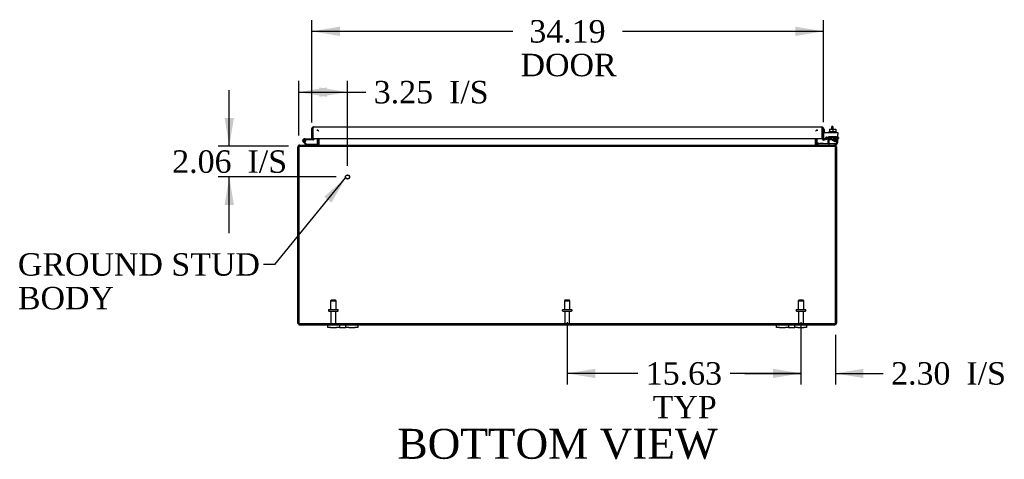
# Model space of a CAD drawing. Header units: inches. Extents: x 29 to 297, y 2 to 198.
# Tile 2 of 10: x 74 to 140, y 2 to 32. Entities that reach past the tile are written whole.
import ezdxf
from ezdxf.enums import TextEntityAlignment as Align

# ---------------------------------------------------------------- set-up
doc = ezdxf.new("R2010")
doc.units = ezdxf.units.IN
doc.header["$MEASUREMENT"] = 0
for name, color, linetype in [('COM40153-1', 7, 'CONTINUOUS'), ('COM40153-2', 7, 'CONTINUOUS'), ('COM42667', 7, 'CONTINUOUS'), ('COM42780', 7, 'CONTINUOUS'), ('COM48506', 7, 'CONTINUOUS'), ('COM52067-1', 7, 'CONTINUOUS'), ('COM54746-68', 7, 'CONTINUOUS'), ('COM71680-1', 7, 'CONTINUOUS'), ('COM71781-2', 7, 'CONTINUOUS'), ('DEFAULT', 7, 'CONTINUOUS'), ('FET07710', 7, 'CONTINUOUS'), ('SCC19011', 7, 'CONTINUOUS'), ('STD21878', 7, 'CONTINUOUS'), ('STD26094', 7, 'CONTINUOUS'), ('WAF25035', 7, 'CONTINUOUS')]:
    doc.layers.add(name, color=color, linetype=linetype)
doc.styles.add('SEACAD_TIMES_NEW_ROMAN', font='times.ttf')

# ---------------------------------------------------------------- blocks, each defined once
blk = doc.blocks.new('SEANNOT_GROUP1')
at = {"layer": 'DEFAULT', "linetype": 'Continuous'}
blk.add_hatch(color=136, dxfattribs=at).paths.add_polyline_path([(94.659, 19.585), (95.606, 21.233), (94.176, 19.981)])
at = {"layer": 'DEFAULT', "color": 136, "linetype": 'Continuous'}
blk.add_line((90.868, 15.454), (90.118, 15.454), dxfattribs=at)
blk.add_lwpolyline([(90.868, 15.454), (95.606, 21.233)], dxfattribs=at)
at = {"layer": 'DEFAULT', "color": 136, "linetype": 'Continuous', "style": 'SEACAD_TIMES_NEW_ROMAN'}
for s, p in [('GROUND STUD', (73.704, 16.204)), ('BODY', (73.704, 13.954))]:
    blk.add_text(s, height=1.5, dxfattribs=at).set_placement(p, align=Align.TOP_LEFT)
blk = doc.blocks.new('GDIMGGROUP4')
at = {"layer": 'DEFAULT', "linetype": 'Continuous'}
for points in [[(112.285, 7.861), (112.285, 8.486), (110.41, 8.174)], [(124.16, 7.861), (126.035, 8.174), (124.16, 8.486)]]:
    blk.add_hatch(color=136, dxfattribs=at).paths.add_polyline_path(points)
at = {"layer": 'DEFAULT', "color": 136, "linetype": 'Continuous'}
for p, q in [((110.41, 11.586), (110.41, 7.424)), ((126.035, 11.586), (126.035, 7.424)), ((115.138, 8.174), (110.41, 8.174)), ((126.035, 8.174), (121.307, 8.174))]:
    blk.add_line(p, q, dxfattribs=at)
at = {"layer": 'DEFAULT', "color": 136, "linetype": 'Continuous', "style": 'SEACAD_TIMES_NEW_ROMAN'}
for s, p in [('15.63', (115.663, 8.924)), ('TYP', (116.126, 6.674))]:
    blk.add_text(s, height=1.5, dxfattribs=at).set_placement(p, align=Align.TOP_LEFT)
blk = doc.blocks.new('GDIMGGROUP11')
at = {"layer": 'DEFAULT', "linetype": 'Continuous'}
for points in [[(95.222, 31.338), (93.347, 31.026), (95.222, 30.713)], [(125.66, 31.338), (125.66, 30.713), (127.535, 31.026)]]:
    blk.add_hatch(color=136, dxfattribs=at).paths.add_polyline_path(points)
at = {"layer": 'DEFAULT', "color": 136, "linetype": 'Continuous'}
for p, q in [((93.347, 24.936), (93.347, 31.776)), ((127.535, 24.95), (127.535, 31.776)), ((93.347, 31.026), (106.77, 31.026)), ((114.112, 31.026), (127.535, 31.026))]:
    blk.add_line(p, q, dxfattribs=at)
at = {"layer": 'DEFAULT', "color": 136, "linetype": 'Continuous', "style": 'SEACAD_TIMES_NEW_ROMAN'}
for s, p in [('34.19', (107.882, 31.776)), ('DOOR', (107.295, 29.526))]:
    blk.add_text(s, height=1.5, dxfattribs=at).set_placement(p, align=Align.TOP_LEFT)
blk = doc.blocks.new('GDIMGGROUP14')
at = {"layer": 'DEFAULT', "linetype": 'Continuous'}
for points in [[(124.16, 7.861), (126.035, 8.174), (124.16, 8.486)], [(130.213, 7.861), (130.213, 8.486), (128.338, 8.174)]]:
    blk.add_hatch(color=136, dxfattribs=at).paths.add_polyline_path(points)
at = {"layer": 'DEFAULT', "color": 136, "linetype": 'Continuous'}
for p, q in [((126.035, 11.586), (126.035, 7.424)), ((128.338, 10.749), (128.338, 7.424)), ((122.285, 8.174), (126.035, 8.174)), ((128.338, 8.174), (130.785, 8.174)), ((130.785, 8.174), (131.535, 8.174))]:
    blk.add_line(p, q, dxfattribs=at)
at = {"layer": 'DEFAULT', "color": 136, "linetype": 'Continuous', "style": 'SEACAD_TIMES_NEW_ROMAN'}
for s, p in [('2.30', (132.06, 8.924)), ('I/S', (137.091, 8.924))]:
    blk.add_text(s, height=1.5, dxfattribs=at).set_placement(p, align=Align.TOP_LEFT)
blk = doc.blocks.new('GDIMGGROUP16')
at = {"layer": 'DEFAULT', "linetype": 'Continuous'}
for points in [[(94.357, 27.276), (92.482, 26.964), (94.357, 26.651)], [(93.857, 27.276), (93.857, 26.651), (95.732, 26.964)]]:
    blk.add_hatch(color=136, dxfattribs=at).paths.add_polyline_path(points)
at = {"layer": 'DEFAULT', "color": 136, "linetype": 'Continuous'}
for p, q in [((92.482, 24.069), (92.482, 27.714)), ((95.732, 22.045), (95.732, 27.714)), ((92.482, 26.964), (96.21, 26.964)), ((96.21, 26.964), (96.96, 26.964))]:
    blk.add_line(p, q, dxfattribs=at)
at = {"layer": 'DEFAULT', "color": 136, "linetype": 'Continuous', "style": 'SEACAD_TIMES_NEW_ROMAN'}
for s, p in [('3.25', (97.485, 27.714)), ('I/S', (102.516, 27.714))]:
    blk.add_text(s, height=1.5, dxfattribs=at).set_placement(p, align=Align.TOP_LEFT)
blk = doc.blocks.new('GDIMGGROUP17')
at = {"layer": 'DEFAULT', "linetype": 'Continuous'}
for points in [[(87.517, 25.23), (87.829, 23.355), (88.142, 25.23)], [(87.517, 19.42), (88.142, 19.42), (87.829, 21.295)]]:
    blk.add_hatch(color=136, dxfattribs=at).paths.add_polyline_path(points)
at = {"layer": 'DEFAULT', "color": 136, "linetype": 'Continuous'}
for p, q in [((87.829, 23.355), (87.829, 27.105)), ((91.787, 23.355), (87.079, 23.355)), ((94.982, 21.295), (87.079, 21.295)), ((87.829, 17.545), (87.829, 21.295))]:
    blk.add_line(p, q, dxfattribs=at)
at = {"layer": 'DEFAULT', "color": 136, "linetype": 'Continuous', "style": 'SEACAD_TIMES_NEW_ROMAN'}
for s, p in [('2.06', (84.016, 23.075)), ('I/S', (89.047, 23.075))]:
    blk.add_text(s, height=1.5, dxfattribs=at).set_placement(p, align=Align.TOP_LEFT)

msp = doc.modelspace()

# ---------------------------------------------------------------- linework, layer by layer
at = {"layer": 'COM40153-1', "color": 7}
for p, q in [((128.088, 24.499), (128.088, 24.677)), ((128.16, 24.677), (128.088, 24.677)), ((128.16, 24.677), (128.16, 24.499))]:
    msp.add_line(p, q, dxfattribs=at)
at = {"layer": 'COM40153-2', "color": 7}
for p, q in [((127.607, 24.465), (127.535, 24.465)), ((127.607, 24.273), (127.607, 24.465)), ((127.82, 23.865), (127.661, 23.865)), ((127.812, 23.937), (127.708, 23.937)), ((128.535, 23.937), (128.506, 23.937)), ((128.506, 23.865), (128.535, 23.865)), ((128.535, 23.937), (128.535, 23.865))]:
    msp.add_line(p, q, dxfattribs=at)
msp.add_arc((127.643, 23.973), 0.108, 180, 186.85453, dxfattribs=at)
at = {"layer": 'COM42667', "color": 7}
for p, q in [((127.536, 24.273), (128.506, 24.273)), ((127.536, 24.13), (127.536, 24.273)), ((127.536, 24.13), (127.536, 23.874)), ((127.65, 23.848), (127.709, 23.939)), ((127.82, 23.907), (127.82, 23.647)), ((128.169, 23.735), (128.284, 23.897)), ((128.169, 23.707), (128.169, 23.735)), ((128.278, 23.707), (128.169, 23.707)), ((128.278, 23.848), (128.199, 23.735)), ((128.199, 23.735), (128.278, 23.735)), ((128.278, 23.735), (128.278, 23.848)), ((128.278, 23.647), (128.278, 23.707)), ((128.284, 23.897), (128.309, 23.897)), ((128.309, 23.897), (128.309, 23.735)), ((128.309, 23.735), (128.343, 23.735)), ((128.343, 23.707), (128.309, 23.707)), ((128.309, 23.707), (128.309, 23.647)), ((128.343, 23.735), (128.343, 23.707)), ((128.506, 24.273), (128.506, 24.13)), ((128.506, 23.647), (128.506, 24.13)), ((128.309, 23.647), (128.278, 23.647))]:
    msp.add_line(p, q, dxfattribs=at)
for centre, radius, start, end in [((127.596, 23.874), 0.06, 180, 202.19899), ((127.76, 23.907), 0.06, 0, 147.15449), ((127.945, 23.647), 0.125, 180, 270), ((128.381, 23.647), 0.125, 270, 0)]:
    msp.add_arc(centre, radius, start, end, dxfattribs=at)
at = {"layer": 'COM42780', "color": 7}
for p, q in [((127.907, 23.999), (128.407, 23.999)), ((127.907, 23.913), (127.907, 23.999)), ((127.907, 23.859), (127.907, 23.913)), ((127.907, 23.913), (127.907, 23.443)), ((127.907, 23.904), (128.407, 23.904)), ((127.962, 23.904), (127.962, 23.809)), ((127.962, 23.809), (128.352, 23.809)), ((128.032, 23.999), (128.032, 23.809)), ((128.05, 23.999), (128.05, 23.809)), ((128.263, 23.809), (128.263, 23.999)), ((128.282, 23.999), (128.282, 23.809)), ((128.352, 23.809), (128.352, 23.904)), ((128.407, 23.859), (128.407, 23.999)), ((128.407, 23.569), (128.407, 23.859)), ((127.107, 23.52), (127.174, 23.587)), ((127.107, 23.52), (127.158, 23.469)), ((127.174, 23.587), (127.225, 23.536)), ((127.259, 23.522), (128.157, 23.522)), ((127.292, 23.521), (127.292, 23.522)), ((127.352, 23.521), (127.292, 23.521)), ((127.352, 23.521), (127.352, 23.522)), ((127.38, 23.521), (127.352, 23.521)), ((127.38, 23.521), (127.38, 23.522)), ((127.542, 23.521), (127.38, 23.521)), ((127.493, 23.521), (127.493, 23.522)), ((127.542, 23.521), (127.542, 23.522)), ((128.157, 23.522), (128.407, 23.522)), ((128.407, 23.427), (128.302, 23.427)), ((128.407, 23.525), (128.407, 23.569)), ((128.407, 23.522), (128.407, 23.525)), ((128.407, 23.522), (128.407, 23.427))]:
    msp.add_line(p, q, dxfattribs=at)
for radius in [0.143, 0.048]:
    msp.add_arc((127.259, 23.57), radius, 225, 270, dxfattribs=at)
msp.add_ellipse((127.657, 24.528), major_axis=(0, -14.322), ratio=0.017455, start_param=1.503851, end_param=1.524085, dxfattribs=at)
for points, knots in [([(127.898, 23.522), (127.9, 23.522), (127.901, 23.523), (127.903, 23.527), (127.903, 23.528), (127.904, 23.529)], [0, 0, 0, 0, 0.25, 0.25, 0.3597521, 0.3597521, 0.3597521, 0.3597521]), ([(127.907, 23.443), (127.907, 23.438), (127.906, 23.434), (127.904, 23.429), (127.901, 23.427), (127.898, 23.427)], [0, 0, 0, 0, 0.5, 0.5, 1, 1, 1, 1]), ([(127.904, 23.529), (127.904, 23.53), (127.904, 23.53), (127.904, 23.532), (127.905, 23.534), (127.906, 23.54), (127.906, 23.545), (127.906, 23.557), (127.906, 23.563), (127.906, 23.569)], [0.3597521, 0.3597521, 0.3597521, 0.3597521, 0.375, 0.375, 0.5, 0.5, 0.75, 0.75, 1, 1, 1, 1])]:
    msp.add_open_spline(points, degree=3, knots=knots, dxfattribs=at)
at = {"layer": 'COM48506', "color": 7}
for p, q in [((127.035, 23.87), (127.035, 23.463)), ((127.107, 23.87), (127.107, 23.463)), ((127.107, 23.463), (127.035, 23.463)), ((128.283, 23.427), (128.302, 23.427)), ((128.302, 23.412), (128.302, 23.427)), ((128.41, 23.319), (128.338, 23.319)), ((128.41, 23.319), (128.41, 11.535)), ((92.482, 11.499), (92.482, 11.427)), ((92.482, 11.427), (94.41, 11.427)), ((96.41, 11.427), (124.41, 11.427)), ((126.41, 11.427), (128.302, 11.427))]:
    msp.add_line(p, q, dxfattribs=at)
for centre, radius, start, end in [((127.143, 23.463), 0.108, 180, 190.41945), ((127.143, 23.463), 0.036, 180, 270), ((128.302, 23.319), 0.108, 0, 90), ((128.302, 23.319), 0.036, 0, 36.28519), ((128.302, 11.535), 0.108, 270, 0)]:
    msp.add_arc(centre, radius, start, end, dxfattribs=at)
at = {"layer": 'COM52067-1', "color": 7}
for p, q in [((93.696, 24.44), (93.696, 24.368)), ((127.124, 24.44), (127.124, 24.368)), ((93.804, 23.87), (93.804, 23.463)), ((127.016, 23.463), (127.016, 23.87)), ((92.482, 23.319), (92.482, 11.499)), ((92.537, 23.427), (128.283, 23.427)), ((92.537, 23.355), (92.537, 23.427)), ((92.537, 23.355), (128.283, 23.355)), ((93.696, 23.355), (93.696, 23.427)), ((127.124, 23.355), (127.124, 23.427)), ((128.283, 23.355), (128.283, 23.427)), ((128.338, 11.499), (128.338, 23.319)), ((92.482, 11.499), (128.338, 11.499))]:
    msp.add_line(p, q, dxfattribs=at)
for centre, start, end in [((93.696, 24.332), 359.99449, 90.00551), ((127.124, 24.332), 89.99672, 180.00328), ((93.696, 23.463), 269.99686, 0.00314), ((127.124, 23.463), 179.99248, 270.00752)]:
    msp.add_arc(centre, 0.108, start, end, dxfattribs=at)
for points, knots in [([(92.482, 23.319), (92.484, 23.326), (92.487, 23.333), (92.491, 23.347), (92.494, 23.354), (92.498, 23.367), (92.5, 23.373), (92.505, 23.385), (92.507, 23.391), (92.512, 23.401), (92.514, 23.405), (92.519, 23.413), (92.521, 23.416), (92.528, 23.424), (92.533, 23.427), (92.537, 23.427)], [0, 0, 0, 0, 0.125, 0.125, 0.25, 0.25, 0.375, 0.375, 0.5, 0.5, 0.625, 0.625, 0.75, 0.75, 1, 1, 1, 1]), ([(92.482, 23.319), (92.487, 23.324), (92.491, 23.329), (92.5, 23.337), (92.505, 23.341), (92.514, 23.348), (92.519, 23.351), (92.528, 23.354), (92.533, 23.355), (92.537, 23.355)], [0, 0, 0, 0, 0.25, 0.25, 0.5, 0.5, 0.75, 0.75, 1, 1, 1, 1]), ([(93.804, 23.463), (93.804, 23.461), (93.803, 23.458), (93.8, 23.454), (93.799, 23.452), (93.793, 23.447), (93.788, 23.444), (93.775, 23.438), (93.765, 23.435), (93.746, 23.431), (93.736, 23.43), (93.716, 23.428), (93.706, 23.427), (93.696, 23.427)], [0, 0, 0, 0, 0.0625, 0.0625, 0.125, 0.125, 0.25, 0.25, 0.5, 0.5, 0.75, 0.75, 1, 1, 1, 1]), ([(127.124, 23.427), (127.114, 23.427), (127.104, 23.428), (127.085, 23.43), (127.075, 23.431), (127.055, 23.435), (127.046, 23.438), (127.032, 23.444), (127.028, 23.447), (127.022, 23.452), (127.02, 23.454), (127.018, 23.457), (127.017, 23.458), (127.016, 23.461), (127.016, 23.462), (127.016, 23.463)], [0, 0, 0, 0, 0.25, 0.25, 0.5, 0.5, 0.75, 0.75, 0.875, 0.875, 0.9375, 0.9375, 0.96875, 0.96875, 1, 1, 1, 1]), ([(128.338, 23.319), (128.336, 23.326), (128.334, 23.333), (128.329, 23.347), (128.327, 23.354), (128.322, 23.367), (128.32, 23.373), (128.315, 23.385), (128.313, 23.391), (128.308, 23.401), (128.306, 23.405), (128.302, 23.413), (128.299, 23.416), (128.292, 23.424), (128.288, 23.427), (128.283, 23.427)], [0, 0, 0, 0, 0.125, 0.125, 0.25, 0.25, 0.375, 0.375, 0.5, 0.5, 0.625, 0.625, 0.75, 0.75, 1, 1, 1, 1]), ([(128.338, 23.319), (128.334, 23.324), (128.329, 23.329), (128.32, 23.337), (128.315, 23.341), (128.306, 23.348), (128.302, 23.351), (128.292, 23.354), (128.288, 23.355), (128.283, 23.355)], [0, 0, 0, 0, 0.25, 0.25, 0.5, 0.5, 0.75, 0.75, 1, 1, 1, 1])]:
    msp.add_open_spline(points, degree=3, knots=knots, dxfattribs=at)
at = {"layer": 'COM54746-68', "color": 7}
for p, q in [((92.907, 23.842), (92.839, 23.842)), ((92.956, 23.725), (92.894, 23.725)), ((92.907, 23.842), (93.347, 23.842)), ((92.942, 23.78), (92.962, 23.78)), ((93.456, 23.78), (92.962, 23.78)), ((93.419, 24.33), (93.419, 24.33)), ((93.481, 23.87), (93.481, 23.805)), ((92.972, 23.427), (92.76, 23.639)), ((92.803, 23.684), (92.998, 23.489)), ((92.998, 23.489), (93.691, 23.489)), ((93.691, 23.489), (93.691, 23.427))]:
    msp.add_line(p, q, dxfattribs=at)
msp.add_circle((92.839, 23.725), 0.05, dxfattribs=at)
for centre, radius, start, end in [((92.839, 23.725), 0.117, 0, 227.60795), ((92.839, 23.725), 0.055, 0, 228.80412), ((92.839, 23.725), 0.055, 228.80412, 0), ((92.839, 23.725), 0.117, 287.02737, 0), ((92.839, 23.725), 0.135, 24.04208, 60.07357), ((93.456, 23.805), 0.025, 270, 0)]:
    msp.add_arc(centre, radius, start, end, dxfattribs=at)
at = {"layer": 'COM71680-1', "color": 7}
for p, q in [((93.713, 23.87), (93.713, 23.463)), ((93.785, 23.87), (93.785, 23.463)), ((92.482, 23.319), (92.41, 23.319)), ((92.41, 11.499), (92.41, 23.319)), ((92.518, 23.427), (92.518, 23.412)), ((92.537, 23.427), (92.518, 23.427)), ((93.713, 23.463), (93.785, 23.463)), ((92.41, 11.499), (92.482, 11.499))]:
    msp.add_line(p, q, dxfattribs=at)
for centre, radius, start, end in [((92.518, 23.319), 0.108, 90, 180), ((92.518, 23.319), 0.036, 147.12906, 180), ((93.677, 23.463), 0.036, 270, 360), ((93.677, 23.463), 0.108, 349.10341, 360)]:
    msp.add_arc(centre, radius, start, end, dxfattribs=at)
at = {"layer": 'COM71781-2', "color": 7}
for p, q in [((93.347, 23.842), (93.347, 24.529)), ((93.419, 24.631), (93.419, 24.529)), ((93.419, 24.529), (93.419, 24.631)), ((93.419, 23.842), (93.419, 24.529)), ((93.419, 24.529), (93.419, 23.87)), ((93.455, 24.637), (127.427, 24.637)), ((127.463, 24.529), (127.463, 24.631)), ((127.463, 24.631), (127.463, 24.529)), ((127.463, 23.87), (127.463, 24.529)), ((127.463, 24.529), (127.463, 23.87)), ((127.535, 24.529), (127.535, 23.87)), ((93.347, 23.842), (93.419, 23.842)), ((93.419, 23.87), (127.463, 23.87)), ((127.535, 23.87), (127.463, 23.87)), ((127.548, 23.843), (127.502, 23.788)), ((127.747, 23.865), (127.577, 23.835)), ((127.577, 23.835), (127.59, 23.764)), ((127.76, 23.794), (127.59, 23.764)), ((127.76, 23.794), (127.747, 23.865))]:
    msp.add_line(p, q, dxfattribs=at)
for centre, radius, start, end in [((93.455, 24.529), 0.108, 109.47122, 180), ((93.455, 24.529), 0.108, 90, 109.47122), ((127.427, 24.529), 0.108, 70.52878, 90), ((127.427, 24.529), 0.108, 0, 70.52878), ((127.571, 23.87), 0.108, 180, 230), ((127.571, 23.87), 0.108, 230.00006, 279.99994), ((127.571, 23.87), 0.036, 180, 230), ((127.571, 23.87), 0.036, 230, 280)]:
    msp.add_arc(centre, radius, start, end, dxfattribs=at)
for centre, start_param, end_param in [((93.455, 24.529), 3.141593, 3.48143), ((127.427, 24.529), 2.801756, 3.141593)]:
    msp.add_ellipse(centre, major_axis=(0, -0.108), ratio=0.997813, start_param=start_param, end_param=end_param, dxfattribs=at)
at = {"layer": 'FET07710', "color": 7}
for p, q in [((94.41, 11.24), (94.41, 11.427)), ((94.41, 11.427), (94.598, 11.427)), ((94.598, 11.24), (94.41, 11.24)), ((94.598, 11.427), (95.004, 11.427)), ((94.598, 11.24), (95.004, 11.24)), ((95.004, 11.427), (95.192, 11.427)), ((95.192, 11.24), (95.004, 11.24)), ((95.192, 11.427), (95.41, 11.427)), ((95.192, 11.427), (95.192, 11.24)), ((95.192, 11.24), (95.41, 11.24)), ((95.41, 11.427), (95.41, 11.427)), ((95.41, 11.427), (95.628, 11.427)), ((95.41, 11.24), (95.628, 11.24)), ((95.41, 11.24), (95.41, 11.24)), ((95.628, 11.24), (95.628, 11.427)), ((95.628, 11.427), (95.816, 11.427)), ((95.816, 11.24), (95.628, 11.24)), ((95.816, 11.427), (96.223, 11.427)), ((95.816, 11.24), (96.223, 11.24)), ((96.223, 11.427), (96.41, 11.427)), ((96.41, 11.24), (96.223, 11.24)), ((96.41, 11.427), (96.41, 11.24)), ((124.41, 11.24), (124.41, 11.427)), ((124.41, 11.427), (124.598, 11.427)), ((124.598, 11.24), (124.41, 11.24)), ((124.598, 11.427), (125.004, 11.427)), ((124.598, 11.24), (125.004, 11.24)), ((125.004, 11.427), (125.192, 11.427)), ((125.192, 11.24), (125.004, 11.24)), ((125.192, 11.427), (125.41, 11.427)), ((125.192, 11.427), (125.192, 11.24)), ((125.192, 11.24), (125.41, 11.24)), ((125.41, 11.427), (125.41, 11.427)), ((125.41, 11.427), (125.628, 11.427)), ((125.41, 11.24), (125.628, 11.24)), ((125.41, 11.24), (125.41, 11.24)), ((125.628, 11.24), (125.628, 11.427)), ((125.628, 11.427), (125.816, 11.427)), ((125.816, 11.24), (125.628, 11.24)), ((125.816, 11.427), (126.223, 11.427)), ((125.816, 11.24), (126.223, 11.24)), ((126.223, 11.427), (126.41, 11.427)), ((126.41, 11.24), (126.223, 11.24)), ((126.41, 11.427), (126.41, 11.24))]:
    msp.add_line(p, q, dxfattribs=at)
at = {"layer": 'SCC19011', "color": 7}
for p, q in [((127.942, 24.499), (127.942, 24.318)), ((127.942, 24.499), (128.157, 24.499)), ((128.157, 24.499), (128.157, 24.318)), ((128.157, 24.499), (128.372, 24.499)), ((128.372, 24.499), (128.372, 24.318))]:
    msp.add_line(p, q, dxfattribs=at)
at = {"layer": 'STD21878', "color": 7}
for radius in [0.141, 0.125]:
    msp.add_circle((95.732, 21.295), radius, dxfattribs=at)
at = {"layer": 'STD26094', "color": 7}
for p, q in [((94.635, 13.061), (94.598, 13.024)), ((94.598, 13.024), (94.973, 13.024)), ((94.598, 13.024), (94.598, 12.436)), ((94.935, 13.061), (94.635, 13.061)), ((94.973, 13.024), (94.935, 13.061)), ((94.973, 12.436), (94.973, 13.024)), ((110.26, 13.061), (110.223, 13.024)), ((110.223, 13.024), (110.598, 13.024)), ((110.223, 13.024), (110.223, 12.436)), ((110.56, 13.061), (110.26, 13.061)), ((110.598, 13.024), (110.56, 13.061)), ((110.598, 12.436), (110.598, 13.024)), ((125.885, 13.061), (125.848, 13.024)), ((125.848, 13.024), (126.223, 13.024)), ((125.848, 13.024), (125.848, 12.436)), ((126.185, 13.061), (125.885, 13.061)), ((126.223, 13.024), (126.185, 13.061)), ((126.223, 12.436), (126.223, 13.024)), ((94.46, 12.406), (94.46, 12.366)), ((94.49, 12.436), (95.08, 12.436)), ((94.49, 12.336), (95.08, 12.336)), ((94.62, 12.336), (94.62, 11.559)), ((94.95, 11.559), (94.95, 12.336)), ((95.11, 12.366), (95.11, 12.406)), ((110.085, 12.406), (110.085, 12.366)), ((110.115, 12.436), (110.705, 12.436)), ((110.115, 12.336), (110.705, 12.336)), ((110.245, 12.336), (110.245, 11.559)), ((110.575, 11.559), (110.575, 12.336)), ((110.735, 12.366), (110.735, 12.406)), ((125.71, 12.406), (125.71, 12.366)), ((125.74, 12.436), (126.33, 12.436)), ((125.74, 12.336), (126.33, 12.336)), ((125.87, 12.336), (125.87, 11.559)), ((126.2, 11.559), (126.2, 12.336)), ((126.36, 12.366), (126.36, 12.406))]:
    msp.add_line(p, q, dxfattribs=at)
for centre, radius, start, end in [((94.49, 12.406), 0.03, 90, 180), ((94.49, 12.366), 0.03, 180, 270), ((95.08, 12.406), 0.03, 0, 90), ((95.08, 12.366), 0.03, 270, 0), ((110.115, 12.406), 0.03, 90, 180), ((110.115, 12.366), 0.03, 180, 270), ((110.705, 12.406), 0.03, 0, 90), ((110.705, 12.366), 0.03, 270, 0), ((125.74, 12.406), 0.03, 90, 180), ((125.74, 12.366), 0.03, 180, 270), ((126.33, 12.406), 0.03, 0, 90), ((126.33, 12.366), 0.03, 270, 0), ((94.68, 11.559), 0.06, 180, 270), ((94.89, 11.559), 0.06, 270, 0), ((110.305, 11.559), 0.06, 180, 270), ((110.515, 11.559), 0.06, 270, 0), ((125.93, 11.559), 0.06, 180, 270), ((126.14, 11.559), 0.06, 270, 0)]:
    msp.add_arc(centre, radius, start, end, dxfattribs=at)
at = {"layer": 'WAF25035', "color": 7}
for p, q in [((128.407, 24.318), (127.907, 24.318)), ((127.907, 24.318), (127.907, 24.273)), ((128.407, 24.273), (128.407, 24.318))]:
    msp.add_line(p, q, dxfattribs=at)

# ---------------------------------------------------------------- block references
at = {"layer": 'DEFAULT', "color": 7}
for name in ['GDIMGGROUP11', 'GDIMGGROUP16', 'GDIMGGROUP17', 'SEANNOT_GROUP1', 'GDIMGGROUP4', 'GDIMGGROUP14']:
    msp.add_blockref(name, (0, 0), dxfattribs=at)

# ---------------------------------------------------------------- texts
at = {"layer": 'DEFAULT', "color": 7, "style": 'SEACAD_TIMES_NEW_ROMAN'}
msp.add_text('BOTTOM VIEW', height=2, dxfattribs=at).set_placement((99.073, 4.471), align=Align.TOP_LEFT)

doc.saveas('drawing.dxf')
